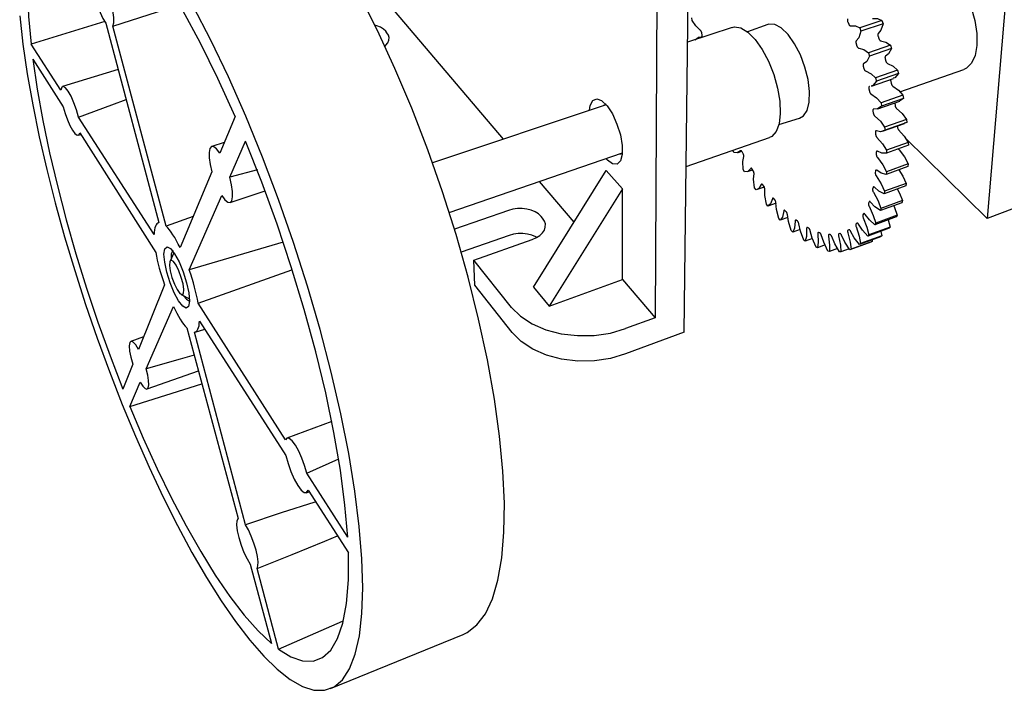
# Model space of a CAD drawing. Extents: x 72 to 136.1, y 183.9 to 237.8.
# Tile 1 of 3: x 72.1 to 112.8, y 183.9 to 211.6. Entities that reach past the tile are written whole.
import ezdxf

# ---------------------------------------------------------------- set-up
doc = ezdxf.new("R2010")
doc.units = 0
doc.header["$MEASUREMENT"] = 0
doc.layers.get('0').update_dxf_attribs({"linetype": 'CONTINUOUS'})

msp = doc.modelspace()

# ---------------------------------------------------------------- linework, layer by layer
at = {"color": 7, "linetype": 'CONTINUOUS'}
for p, q in [((113.67, 222.523), (112.051, 203.347)), ((99.535, 198.654), (99.777, 218.338)), ((98.438, 217.934), (98.341, 199.249)), ((86.601, 213.056), (92.071, 206.623)), ((75.61, 211.486), (72.564, 210.552)), ((99.87, 211.518), (99.854, 211.634)), ((107.706, 211.522), (106.796, 211.216)), ((107.706, 211.522), (107.756, 211.392)), ((75.653, 211.418), (77.842, 203.175)), ((78.151, 203.025), (75.936, 211.289)), ((87.266, 211.02), (87.212, 211.084)), ((101.519, 211.239), (99.682, 210.633)), ((102.991, 211.366), (102.154, 211.052)), ((106.299, 211.472), (106.338, 211.379)), ((106.796, 211.216), (106.845, 211.085)), ((107.756, 211.392), (106.845, 211.085)), ((100.282, 210.923), (100.268, 211.009)), ((107.552, 210.872), (107.585, 210.776)), ((73.797, 208.644), (72.564, 210.552)), ((106.646, 210.565), (106.679, 210.468)), ((108.063, 210.502), (107.153, 210.191)), ((108.104, 210.368), (107.195, 210.058)), ((108.063, 210.502), (108.104, 210.368)), ((72.639, 209.926), (73.887, 207.963)), ((107.153, 210.191), (107.195, 210.058)), ((107.843, 209.947), (107.87, 209.85)), ((76.162, 209.504), (73.87, 208.8)), ((106.938, 209.636), (106.966, 209.539)), ((108.355, 209.467), (107.447, 209.153)), ((108.355, 209.467), (108.388, 209.334)), ((108.455, 208.578), (111.097, 209.501)), ((107.278, 208.816), (108.182, 209.13)), ((107.447, 209.153), (107.48, 209.019)), ((108.388, 209.334), (107.48, 209.019)), ((107.171, 208.705), (107.192, 208.609)), ((108.074, 209.019), (108.095, 208.922)), ((108.577, 208.44), (107.672, 208.123)), ((108.601, 208.309), (107.695, 207.991)), ((108.601, 208.309), (108.442, 208.195)), ((108.577, 208.44), (108.601, 208.309)), ((96.315, 208.047), (89.148, 205.642)), ((107.54, 207.875), (108.443, 208.192)), ((107.672, 208.123), (107.695, 207.991)), ((108.24, 208.121), (108.241, 208.106)), ((108.241, 208.106), (108.255, 208.012)), ((77.649, 202.684), (74.519, 207.528)), ((80.995, 207.554), (80.359, 206.046)), ((103.453, 207.23), (104.308, 207.491)), ((107.34, 207.79), (107.354, 207.696)), ((108.725, 207.44), (107.823, 207.12)), ((108.725, 207.44), (108.739, 207.314)), ((107.738, 206.947), (108.639, 207.266)), ((107.823, 207.12), (107.837, 206.994)), ((108.739, 207.314), (107.837, 206.994)), ((108.345, 207.162), (108.347, 207.137)), ((108.739, 207.314), (108.635, 207.278)), ((74.514, 206.785), (74.616, 206.817)), ((74.576, 206.88), (77.717, 201.942)), ((99.619, 205.491), (103.063, 206.694)), ((107.443, 206.908), (107.45, 206.819)), ((112.051, 203.347), (108.691, 206.657)), ((80.546, 206.489), (80.025, 206.321)), ((80.777, 205.054), (81.425, 206.538)), ((108.797, 206.487), (107.898, 206.165)), ((108.801, 206.369), (107.902, 206.046)), ((108.797, 206.487), (108.801, 206.369)), ((89.838, 203.598), (96.989, 206.057)), ((101.597, 206.074), (101.55, 206.165)), ((101.77, 206.068), (101.923, 206.121)), ((101.979, 206.023), (101.937, 206.099)), ((107.477, 206.077), (107.476, 205.994)), ((107.898, 206.165), (107.902, 206.046)), ((102.394, 205.319), (102.349, 205.39)), ((108.786, 205.491), (107.891, 205.167)), ((108.792, 205.6), (107.897, 205.276)), ((108.792, 205.6), (108.786, 205.491)), ((80.032, 205.269), (78.717, 202.148)), ((81.923, 205.355), (80.777, 205.054)), ((93.321, 200.515), (96.317, 205.33)), ((96.317, 205.33), (96.988, 204.569)), ((102.038, 205.268), (101.98, 205.369)), ((102.153, 205.286), (102.367, 205.361)), ((107.443, 205.312), (107.435, 205.236)), ((107.897, 205.276), (107.891, 205.167)), ((93.556, 204.876), (94.987, 203.193)), ((102.51, 204.525), (102.447, 204.617)), ((102.851, 204.647), (102.51, 204.525)), ((102.832, 204.679), (102.785, 204.742)), ((107.342, 204.626), (107.327, 204.56)), ((108.696, 204.696), (107.805, 204.371)), ((108.712, 204.794), (107.821, 204.469)), ((108.712, 204.794), (108.696, 204.696)), ((79.101, 201.22), (80.443, 204.29)), ((80.784, 204.006), (82.231, 204.486)), ((96.988, 204.569), (93.963, 199.726)), ((96.998, 200.828), (96.988, 204.569)), ((103.287, 204.112), (103.239, 204.167)), ((107.821, 204.469), (107.805, 204.371)), ((103.003, 203.856), (102.938, 203.938)), ((103.335, 203.976), (103.003, 203.856)), ((107.177, 204.032), (107.156, 203.976)), ((108.532, 203.999), (107.646, 203.674)), ((107.671, 203.758), (107.646, 203.674)), ((108.557, 204.083), (107.671, 203.758)), ((108.557, 204.083), (108.532, 203.999)), ((114.202, 204.153), (112.051, 203.347)), ((79.255, 203.425), (78.151, 203.025)), ((92.281, 203.676), (90.053, 202.904)), ((93.696, 203.358), (93.634, 203.432)), ((103.825, 203.387), (103.512, 203.274)), ((103.753, 203.628), (103.704, 203.674)), ((106.952, 203.539), (106.926, 203.493)), ((108.301, 203.411), (107.419, 203.086)), ((108.334, 203.481), (107.452, 203.155)), ((108.334, 203.481), (108.301, 203.411)), ((77.842, 203.177), (77.824, 203.169)), ((103.512, 203.274), (103.446, 203.344)), ((104.221, 203.236), (104.172, 203.273)), ((104.685, 202.944), (104.637, 202.97)), ((106.673, 203.154), (106.641, 203.12)), ((108.047, 202.994), (107.17, 202.67)), ((107.452, 203.155), (107.419, 203.086)), ((107.972, 203.29), (108.047, 202.994)), ((108.047, 202.994), (108.006, 202.941)), ((92.312, 202.647), (90.334, 201.954)), ((104.029, 202.787), (103.962, 202.844)), ((104.33, 202.897), (104.029, 202.787)), ((105.137, 202.759), (105.091, 202.773)), ((105.57, 202.684), (105.526, 202.687)), ((105.975, 202.725), (105.934, 202.715)), ((106.345, 202.881), (106.308, 202.86)), ((107.655, 202.594), (106.783, 202.27)), ((107.703, 202.631), (106.831, 202.308)), ((108.006, 202.941), (107.13, 202.616)), ((107.17, 202.67), (107.13, 202.616)), ((107.703, 202.631), (107.655, 202.594)), ((107.668, 202.815), (107.703, 202.631)), ((82.976, 202.365), (79.101, 201.22)), ((90.85, 201.631), (93.269, 202.483)), ((104.545, 202.406), (104.479, 202.449)), ((104.844, 202.515), (104.545, 202.406)), ((105.053, 202.138), (104.989, 202.166)), ((105.362, 202.252), (105.053, 202.138)), ((107.255, 202.374), (106.388, 202.052)), ((107.309, 202.396), (106.442, 202.073)), ((106.831, 202.308), (106.783, 202.27)), ((107.309, 202.396), (107.255, 202.374)), ((107.301, 202.462), (107.309, 202.396)), ((78.468, 201.93), (78.305, 201.584)), ((105.545, 201.99), (105.482, 202.003)), ((105.869, 202.111), (105.545, 201.99)), ((106.01, 201.968), (105.952, 201.964)), ((106.359, 202.097), (106.01, 201.968)), ((106.442, 202.073), (106.388, 202.052)), ((92.411, 199.677), (90.85, 201.631)), ((90.89, 200.593), (90.85, 201.631)), ((79.462, 199.852), (83.338, 201.223)), ((78.073, 200.608), (77.006, 197.934)), ((92.442, 198.632), (90.89, 200.593)), ((93.321, 200.515), (93.963, 199.726)), ((93.963, 199.726), (96.998, 200.828)), ((96.998, 200.828), (98.341, 199.249)), ((78.765, 200.211), (79.104, 200.035)), ((77.318, 197.14), (78.442, 199.711)), ((83.07, 194.211), (79.462, 199.852)), ((79.523, 199.106), (83.092, 193.553)), ((98.341, 199.249), (97.123, 198.797)), ((78.998, 198.829), (81.113, 190.95)), ((81.42, 190.7), (79.312, 198.649)), ((79.338, 198.654), (79.738, 198.771)), ((99.535, 198.654), (97.125, 197.751)), ((77.213, 198.454), (76.69, 198.272)), ((76.764, 197.326), (76.353, 196.296)), ((77.36, 196.305), (79.474, 197.054)), ((76.639, 195.587), (77.076, 196.585)), ((76.639, 195.587), (79.617, 196.521)), ((84.985, 194.958), (83.131, 194.275)), ((83.951, 192.833), (85.275, 193.418)), ((85.644, 190.185), (83.951, 192.833)), ((83.934, 192.019), (84.049, 192.062)), ((84.009, 192.125), (85.673, 189.536)), ((81.618, 189.067), (82.499, 185.786)), ((82.781, 185.563), (81.898, 188.895)), ((82.781, 185.563), (85.43, 186.717)), ((84.934, 183.927), (90.412, 186.162))]:
    msp.add_line(p, q, dxfattribs=at)
at = {"color": 7, "linetype": 'CONTINUOUS', "flags": 128}
for points in [[(74.172, 216.996), (73.745, 216.957), (73.376, 216.76), (73.065, 216.413), (72.816, 215.924), (72.626, 215.302), (72.497, 214.557), (72.428, 213.699), (72.417, 212.738), (72.463, 211.686), (72.564, 210.552)], [(80.995, 207.554), (80.282, 209.126), (79.558, 210.592), (78.832, 211.933), (78.114, 213.135), (77.413, 214.186), (76.736, 215.076), (76.093, 215.8), (75.489, 216.354), (74.929, 216.737), (74.419, 216.951)], [(109.595, 213.906), (109.702, 213.929), (109.991, 213.896), (110.302, 213.733), (110.616, 213.45), (110.915, 213.062), (111.18, 212.591), (111.395, 212.067), (111.547, 211.521), (111.626, 210.986), (111.629, 210.495), (111.555, 210.077), (111.409, 209.756), (111.202, 209.55), (111.097, 209.501)], [(75.139, 213.355), (75.112, 213.204), (75.118, 212.989), (75.155, 212.728), (75.222, 212.438), (75.312, 212.141), (75.419, 211.858), (75.536, 211.611), (75.653, 211.418)], [(75.936, 211.289), (75.977, 211.427), (75.979, 211.648), (75.943, 211.931), (75.871, 212.252), (75.769, 212.581), (75.647, 212.888), (75.517, 213.146), (75.389, 213.331)], [(90.981, 186.557), (91.33, 187.023), (91.62, 187.642), (91.848, 188.412), (92.009, 189.331), (92.099, 190.393), (92.116, 191.591), (92.056, 192.914), (91.92, 194.351), (91.706, 195.888), (91.416, 197.508), (91.053, 199.194), (90.62, 200.925), (90.121, 202.683), (89.562, 204.444), (88.95, 206.189), (88.292, 207.897), (87.597, 209.546), (86.872, 211.118), (86.128, 212.596)], [(75.936, 211.289), (77.446, 211.766), (78.697, 212.169)], [(85.426, 184.294), (85.719, 184.744), (85.953, 185.351), (86.125, 186.113), (86.231, 187.027), (86.267, 188.09), (86.232, 189.293), (86.124, 190.626), (85.942, 192.078), (85.687, 193.635), (85.36, 195.279), (84.964, 196.993), (84.504, 198.757), (83.984, 200.55), (83.41, 202.35), (82.789, 204.136), (82.128, 205.885), (81.437, 207.577), (80.724, 209.192), (79.996, 210.712), (79.264, 212.121)], [(72.095, 211.72), (72.228, 210.548), (72.409, 209.318), (72.635, 208.039), (72.905, 206.718), (73.215, 205.365), (73.563, 203.988), (73.948, 202.595), (74.367, 201.194), (74.817, 199.793), (75.296, 198.4), (75.8, 197.023), (76.328, 195.67), (76.876, 194.35), (77.442, 193.069), (78.021, 191.837), (78.612, 190.662), (79.21, 189.551), (79.811, 188.514), (80.413, 187.559), (81.01, 186.694), (81.598, 185.928), (82.174, 185.269), (82.732, 184.726), (83.267, 184.306), (83.775, 184.017), (84.25, 183.866), (84.687, 183.858), (85.081, 184), (85.426, 184.294)], [(100.215, 211.116), (100.019, 211.306), (99.87, 211.518)], [(106.292, 211.594), (106.288, 211.584), (106.284, 211.572), (106.283, 211.558), (106.283, 211.542), (106.285, 211.525), (106.288, 211.507), (106.293, 211.49), (106.299, 211.472)], [(107.318, 211.612), (107.525, 211.61), (107.706, 211.522)], [(87.212, 211.084), (87.118, 211.172), (86.995, 211.246), (86.848, 211.304), (86.762, 211.327)], [(100.268, 211.009), (100.265, 211.025), (100.26, 211.041), (100.254, 211.057), (100.248, 211.072), (100.24, 211.086), (100.232, 211.098), (100.224, 211.108), (100.215, 211.116)], [(101.519, 211.239), (101.616, 211.259), (101.882, 211.215), (102.174, 211.037), (102.473, 210.736), (102.761, 210.329), (103.022, 209.839), (103.239, 209.297), (103.399, 208.734), (103.492, 208.186), (103.513, 207.685)], [(104.308, 207.491), (104.465, 207.583), (104.618, 207.814), (104.705, 208.158), (104.719, 208.592), (104.66, 209.085), (104.53, 209.603), (104.34, 210.109), (104.102, 210.567), (103.834, 210.945), (103.554, 211.217), (103.283, 211.365), (103.038, 211.38), (102.991, 211.366)], [(106.338, 211.379), (106.346, 211.363), (106.354, 211.347), (106.363, 211.334), (106.373, 211.323), (106.383, 211.315), (106.393, 211.309), (106.402, 211.306), (106.411, 211.307)], [(106.411, 211.307), (106.616, 211.305), (106.796, 211.216)], [(106.845, 211.085), (106.759, 210.815), (106.648, 210.678)], [(107.756, 211.392), (107.667, 211.122), (107.555, 210.985)], [(87.188, 210.469), (87.223, 210.503), (87.302, 210.603), (87.346, 210.709), (87.355, 210.817), (87.328, 210.922), (87.266, 211.02)], [(100.002, 210.724), (100.13, 210.839), (100.259, 210.85)], [(100.259, 210.85), (100.266, 210.851), (100.272, 210.855), (100.277, 210.861), (100.281, 210.87), (100.283, 210.88), (100.284, 210.893), (100.284, 210.907), (100.282, 210.923)], [(106.648, 210.678), (106.642, 210.67), (106.638, 210.66), (106.635, 210.648), (106.634, 210.633), (106.634, 210.617), (106.637, 210.6), (106.64, 210.582), (106.646, 210.565)], [(107.555, 210.985), (107.549, 210.978), (107.544, 210.967), (107.541, 210.955), (107.54, 210.94), (107.541, 210.924), (107.543, 210.907), (107.547, 210.89), (107.552, 210.872)], [(107.585, 210.776), (107.592, 210.759), (107.599, 210.743), (107.608, 210.728), (107.618, 210.715), (107.628, 210.705), (107.638, 210.697), (107.647, 210.692), (107.657, 210.69)], [(107.657, 210.69), (107.877, 210.632), (108.063, 210.502)], [(106.679, 210.468), (106.686, 210.451), (106.693, 210.435), (106.702, 210.42), (106.712, 210.407), (106.722, 210.397), (106.731, 210.389), (106.741, 210.384), (106.75, 210.382)], [(106.75, 210.382), (106.969, 210.323), (107.153, 210.191)], [(108.104, 210.368), (107.987, 210.145), (107.856, 210.05)], [(72.639, 209.926), (72.82, 208.689), (73.05, 207.398), (73.328, 206.061), (73.65, 204.691), (74.014, 203.296), (74.416, 201.886), (74.855, 200.472), (75.326, 199.062), (75.826, 197.667), (76.353, 196.296)], [(107.195, 210.058), (107.08, 209.834), (106.951, 209.739)], [(107.856, 210.05), (107.849, 210.044), (107.843, 210.036), (107.839, 210.026), (107.837, 210.013), (107.836, 209.998), (107.837, 209.982), (107.839, 209.964), (107.843, 209.947)], [(106.951, 209.739), (106.944, 209.734), (106.938, 209.726), (106.934, 209.715), (106.931, 209.702), (106.931, 209.687), (106.932, 209.671), (106.934, 209.654), (106.938, 209.636)], [(106.966, 209.539), (106.971, 209.521), (106.978, 209.504), (106.986, 209.488), (106.995, 209.474), (107.005, 209.462), (107.015, 209.452), (107.025, 209.444), (107.034, 209.44)], [(107.87, 209.85), (107.876, 209.832), (107.883, 209.815), (107.891, 209.799), (107.9, 209.785), (107.91, 209.773), (107.92, 209.763), (107.93, 209.756), (107.939, 209.751)], [(107.939, 209.751), (108.169, 209.637), (108.355, 209.467)], [(107.034, 209.44), (107.262, 209.325), (107.447, 209.153)], [(108.078, 209.094), (108.077, 209.092), (108.073, 209.081), (108.071, 209.068), (108.07, 209.052), (108.072, 209.036), (108.074, 209.019)], [(108.388, 209.334), (108.245, 209.16), (108.179, 209.138)], [(74.519, 207.528), (74.437, 207.829), (74.333, 208.127), (74.216, 208.395), (74.097, 208.609), (73.987, 208.748), (73.895, 208.802), (73.83, 208.766), (73.797, 208.644)], [(107.193, 208.796), (107.185, 208.793), (107.179, 208.787), (107.173, 208.779), (107.17, 208.768), (107.168, 208.754), (107.167, 208.739), (107.168, 208.723), (107.171, 208.705)], [(107.48, 209.019), (107.339, 208.846), (107.275, 208.824)], [(108.095, 208.922), (108.099, 208.905), (108.105, 208.887), (108.113, 208.871), (108.121, 208.855), (108.13, 208.841), (108.14, 208.829), (108.15, 208.82), (108.16, 208.813)], [(108.16, 208.813), (108.394, 208.646), (108.577, 208.44)], [(74.519, 207.528), (75.897, 208.042), (76.491, 208.265)], [(95.635, 207.819), (95.664, 208.013), (95.766, 208.222), (95.928, 208.292), (96.132, 208.215), (96.356, 207.998), (96.576, 207.664), (96.766, 207.249), (96.907, 206.799), (96.982, 206.365), (96.983, 205.994), (96.911, 205.727), (96.773, 205.593), (96.586, 205.605), (96.37, 205.76), (96.31, 205.823)], [(107.192, 208.609), (107.197, 208.591), (107.203, 208.573), (107.21, 208.557), (107.218, 208.541), (107.227, 208.527), (107.237, 208.515), (107.247, 208.506), (107.257, 208.499)], [(107.257, 208.499), (107.49, 208.331), (107.672, 208.123)], [(73.887, 207.963), (73.968, 207.689), (74.064, 207.423), (74.17, 207.184), (74.278, 206.989), (74.379, 206.854), (74.467, 206.788), (74.534, 206.797), (74.576, 206.88)], [(96.313, 208.06), (96.232, 208.03), (96.212, 208.012)], [(107.371, 207.867), (107.363, 207.866), (107.355, 207.863), (107.349, 207.856), (107.344, 207.847), (107.341, 207.836), (107.339, 207.822), (107.339, 207.807), (107.34, 207.79)], [(107.695, 207.991), (107.531, 207.872), (107.371, 207.867)], [(108.255, 208.012), (108.258, 207.995), (108.263, 207.978), (108.269, 207.96), (108.277, 207.944), (108.285, 207.929), (108.295, 207.915), (108.305, 207.904), (108.315, 207.895)], [(108.315, 207.895), (108.549, 207.679), (108.725, 207.44)], [(103.513, 207.685), (103.461, 207.262), (103.339, 206.941), (103.157, 206.74), (103.063, 206.694)], [(107.354, 207.696), (107.358, 207.679), (107.363, 207.661), (107.369, 207.644), (107.376, 207.627), (107.385, 207.612), (107.394, 207.598), (107.404, 207.587), (107.414, 207.578)], [(107.414, 207.578), (107.647, 207.36), (107.823, 207.12)], [(108.347, 207.137), (108.349, 207.121), (108.353, 207.103), (108.358, 207.086), (108.365, 207.069), (108.372, 207.053), (108.381, 207.038), (108.391, 207.025), (108.401, 207.014)], [(108.401, 207.014), (108.631, 206.753), (108.797, 206.487)], [(107.482, 206.97), (107.473, 206.972), (107.465, 206.971), (107.457, 206.967), (107.451, 206.96), (107.447, 206.95), (107.444, 206.938), (107.442, 206.924), (107.443, 206.908)], [(107.45, 206.819), (107.452, 206.802), (107.455, 206.785), (107.461, 206.767), (107.467, 206.75), (107.475, 206.734), (107.484, 206.719), (107.493, 206.706), (107.503, 206.695)], [(107.837, 206.994), (107.652, 206.931), (107.482, 206.97)], [(107.503, 206.695), (107.732, 206.432), (107.898, 206.165)], [(80.359, 206.046), (80.228, 206.218), (80.111, 206.311), (80.016, 206.318), (79.95, 206.238), (79.917, 206.079), (79.921, 205.853), (79.96, 205.576), (80.032, 205.269)], [(85.644, 190.185), (85.53, 191.509), (85.34, 192.953), (85.074, 194.503), (84.734, 196.139), (84.324, 197.841), (83.848, 199.586), (83.313, 201.353), (82.726, 203.116), (82.093, 204.852), (81.425, 206.538)], [(108.394, 206.223), (108.398, 206.214), (108.407, 206.2), (108.417, 206.187)], [(96.886, 206.021), (96.927, 206.021), (96.96, 206.028)], [(101.875, 206.141), (101.733, 206.06), (101.597, 206.074)], [(101.937, 206.099), (101.929, 206.113), (101.921, 206.124), (101.912, 206.133), (101.904, 206.14), (101.896, 206.145), (101.888, 206.146), (101.881, 206.145), (101.875, 206.141)], [(101.98, 205.369), (101.969, 205.696), (102.003, 205.906)], [(102.003, 205.906), (102.005, 205.917), (102.005, 205.93), (102.004, 205.945), (102.002, 205.961), (101.998, 205.977), (101.992, 205.993), (101.986, 206.008), (101.979, 206.023)], [(107.476, 205.994), (107.477, 205.978), (107.48, 205.961), (107.484, 205.944), (107.489, 205.926), (107.496, 205.91), (107.504, 205.894), (107.513, 205.879), (107.523, 205.866)], [(107.524, 206.122), (107.514, 206.127), (107.505, 206.128), (107.497, 206.126), (107.49, 206.122), (107.485, 206.114), (107.48, 206.104), (107.478, 206.092), (107.477, 206.077)], [(107.523, 205.866), (107.743, 205.564), (107.897, 205.276)], [(107.902, 206.046), (107.701, 206.04), (107.524, 206.122)], [(108.417, 206.187), (108.638, 205.887), (108.792, 205.6)], [(102.289, 205.417), (102.165, 205.291), (102.038, 205.268)], [(102.349, 205.39), (102.341, 205.402), (102.332, 205.412), (102.324, 205.419), (102.315, 205.424), (102.307, 205.427), (102.3, 205.426), (102.294, 205.423), (102.289, 205.417)], [(80.443, 204.29), (80.573, 204.116), (80.691, 204.019), (80.787, 204.008), (80.855, 204.082), (80.89, 204.238), (80.888, 204.464), (80.849, 204.743), (80.777, 205.054)], [(102.426, 205.2), (102.426, 205.213), (102.425, 205.227), (102.423, 205.243), (102.42, 205.259), (102.415, 205.275), (102.409, 205.29), (102.402, 205.305), (102.394, 205.319)], [(102.447, 204.617), (102.411, 204.965), (102.426, 205.2)], [(107.435, 205.236), (107.435, 205.222), (107.436, 205.206), (107.439, 205.189), (107.443, 205.172), (107.449, 205.154), (107.456, 205.138), (107.464, 205.122), (107.473, 205.108)], [(107.496, 205.34), (107.487, 205.347), (107.477, 205.35), (107.468, 205.351), (107.461, 205.349), (107.454, 205.343), (107.449, 205.335), (107.445, 205.325), (107.443, 205.312)], [(107.473, 205.108), (107.682, 204.773), (107.821, 204.469)], [(107.891, 205.167), (107.677, 205.217), (107.496, 205.34)], [(108.411, 205.355), (108.573, 205.096), (108.712, 204.794)], [(102.728, 204.755), (102.624, 204.584), (102.51, 204.525)], [(102.785, 204.742), (102.777, 204.753), (102.768, 204.761), (102.759, 204.767), (102.751, 204.77), (102.744, 204.77), (102.737, 204.768), (102.732, 204.763), (102.728, 204.755)], [(102.871, 204.559), (102.871, 204.573), (102.869, 204.589), (102.865, 204.605), (102.861, 204.621), (102.855, 204.637), (102.848, 204.652), (102.84, 204.666), (102.832, 204.679)], [(107.401, 204.637), (107.391, 204.646), (107.381, 204.652), (107.372, 204.655), (107.364, 204.655), (107.356, 204.652), (107.35, 204.646), (107.345, 204.637), (107.342, 204.626)], [(107.805, 204.371), (107.582, 204.475), (107.401, 204.637)], [(102.938, 203.938), (102.877, 204.303), (102.871, 204.559)], [(103.185, 204.165), (103.104, 203.952), (103.003, 203.856)], [(103.239, 204.167), (103.23, 204.176), (103.222, 204.182), (103.213, 204.186), (103.206, 204.187), (103.199, 204.186), (103.193, 204.181), (103.188, 204.174), (103.185, 204.165)], [(107.327, 204.56), (107.326, 204.547), (107.326, 204.532), (107.327, 204.516), (107.33, 204.499), (107.335, 204.482), (107.341, 204.464), (107.349, 204.448), (107.357, 204.433)], [(107.357, 204.433), (107.55, 204.072), (107.671, 203.758)], [(108.344, 204.568), (108.437, 204.396), (108.557, 204.083)], [(103.333, 203.994), (103.331, 204.009), (103.328, 204.025), (103.324, 204.041), (103.318, 204.057), (103.312, 204.073), (103.304, 204.087), (103.296, 204.1), (103.287, 204.112)], [(103.446, 203.344), (103.359, 203.72), (103.333, 203.994)], [(107.156, 203.976), (107.153, 203.964), (107.152, 203.951), (107.152, 203.936), (107.154, 203.92), (107.158, 203.903), (107.163, 203.885), (107.169, 203.868), (107.177, 203.852)], [(107.241, 204.026), (107.231, 204.036), (107.221, 204.044), (107.212, 204.049), (107.203, 204.052), (107.195, 204.051), (107.187, 204.048), (107.181, 204.041), (107.177, 204.032)], [(107.177, 203.852), (107.351, 203.472), (107.452, 203.155)], [(107.646, 203.674), (107.419, 203.829), (107.241, 204.026)], [(108.196, 203.876), (108.233, 203.797), (108.334, 203.481)], [(93.634, 203.432), (93.526, 203.534), (93.388, 203.621), (93.226, 203.688), (93.046, 203.733), (92.853, 203.755), (92.657, 203.753), (92.464, 203.726), (92.281, 203.676)], [(93.269, 202.483), (93.436, 202.556), (93.577, 202.647), (93.689, 202.754), (93.766, 202.871), (93.806, 202.995), (93.808, 203.121), (93.77, 203.243), (93.696, 203.358)], [(103.654, 203.657), (103.597, 203.405), (103.512, 203.274)], [(103.704, 203.674), (103.695, 203.681), (103.687, 203.686), (103.679, 203.688), (103.671, 203.687), (103.665, 203.683), (103.66, 203.677), (103.656, 203.668), (103.654, 203.657)], [(103.804, 203.514), (103.802, 203.53), (103.798, 203.546), (103.792, 203.562), (103.786, 203.578), (103.778, 203.593), (103.77, 203.607), (103.762, 203.618), (103.753, 203.628)], [(103.962, 202.844), (103.851, 203.225), (103.804, 203.514)], [(106.926, 203.493), (106.921, 203.484), (106.919, 203.472), (106.918, 203.458), (106.919, 203.443), (106.921, 203.427), (106.925, 203.41), (106.93, 203.393), (106.937, 203.376)], [(106.937, 203.376), (107.089, 202.984), (107.17, 202.67)], [(107.019, 203.515), (107.01, 203.528), (107, 203.537), (106.991, 203.545), (106.981, 203.549), (106.973, 203.551), (106.965, 203.55), (106.958, 203.546), (106.952, 203.539)], [(107.419, 203.086), (107.192, 203.289), (107.019, 203.515)], [(77.842, 203.175), (77.801, 203.158), (77.764, 203.127), (77.731, 203.084), (77.704, 203.028), (77.683, 202.959), (77.666, 202.879), (77.655, 202.787), (77.649, 202.684)], [(78.717, 202.148), (78.644, 202.292), (78.571, 202.428), (78.498, 202.555), (78.426, 202.672), (78.354, 202.777), (78.284, 202.872), (78.216, 202.954), (78.151, 203.025)], [(104.128, 203.24), (104.096, 202.952), (104.029, 202.787)], [(104.172, 203.273), (104.164, 203.278), (104.156, 203.28), (104.148, 203.28), (104.141, 203.277), (104.136, 203.271), (104.132, 203.263), (104.129, 203.252), (104.128, 203.24)], [(104.278, 203.128), (104.275, 203.144), (104.269, 203.161), (104.263, 203.177), (104.256, 203.192), (104.248, 203.206), (104.239, 203.218), (104.23, 203.228), (104.221, 203.236)], [(104.479, 202.449), (104.345, 202.829), (104.278, 203.128)], [(104.637, 202.97), (104.629, 202.973), (104.621, 202.974), (104.614, 202.971), (104.608, 202.966), (104.604, 202.958), (104.601, 202.948), (104.599, 202.936), (104.599, 202.922)], [(104.747, 202.843), (104.742, 202.86), (104.736, 202.876), (104.729, 202.892), (104.721, 202.906), (104.712, 202.919), (104.703, 202.93), (104.694, 202.938), (104.685, 202.944)], [(106.641, 203.12), (106.636, 203.112), (106.632, 203.102), (106.63, 203.09), (106.629, 203.076), (106.631, 203.061), (106.633, 203.044), (106.638, 203.027), (106.643, 203.01)], [(106.643, 203.01), (106.772, 202.614), (106.831, 202.308)], [(106.742, 203.114), (106.733, 203.128), (106.724, 203.139), (106.714, 203.148), (106.705, 203.155), (106.695, 203.159), (106.687, 203.16), (106.679, 203.158), (106.673, 203.154)], [(107.13, 202.616), (106.906, 202.862), (106.742, 203.114)], [(93.442, 202.576), (93.413, 202.591), (93.251, 202.659), (93.072, 202.704), (92.881, 202.726), (92.686, 202.724), (92.494, 202.697), (92.312, 202.647)], [(104.599, 202.922), (104.594, 202.603), (104.545, 202.406)], [(104.989, 202.166), (104.833, 202.54), (104.747, 202.843)], [(105.06, 202.711), (105.081, 202.365), (105.053, 202.138)], [(105.091, 202.773), (105.083, 202.774), (105.076, 202.772), (105.07, 202.768), (105.065, 202.761), (105.061, 202.751), (105.059, 202.739), (105.059, 202.726), (105.06, 202.711)], [(105.203, 202.667), (105.197, 202.683), (105.19, 202.699), (105.182, 202.714), (105.173, 202.727), (105.164, 202.739), (105.155, 202.748), (105.146, 202.755), (105.137, 202.759)], [(105.482, 202.003), (105.308, 202.363), (105.203, 202.667)], [(105.526, 202.687), (105.518, 202.686), (105.512, 202.682), (105.506, 202.676), (105.503, 202.666), (105.5, 202.655), (105.499, 202.642), (105.5, 202.627), (105.502, 202.611)], [(105.502, 202.611), (105.551, 202.243), (105.545, 201.99)], [(105.638, 202.603), (105.631, 202.62), (105.623, 202.635), (105.615, 202.649), (105.606, 202.661), (105.596, 202.67), (105.587, 202.678), (105.578, 202.683), (105.57, 202.684)], [(105.952, 201.964), (105.76, 202.305), (105.638, 202.603)], [(105.934, 202.715), (105.927, 202.712), (105.921, 202.706), (105.917, 202.697), (105.914, 202.687), (105.913, 202.674), (105.913, 202.659), (105.915, 202.643), (105.919, 202.627)], [(105.919, 202.627), (105.995, 202.243), (106.01, 201.968)], [(106.044, 202.656), (106.037, 202.672), (106.028, 202.686), (106.019, 202.699), (106.01, 202.709), (106.001, 202.717), (105.991, 202.723), (105.983, 202.725), (105.975, 202.725)], [(106.388, 202.052), (106.183, 202.368), (106.044, 202.656)], [(106.308, 202.86), (106.302, 202.854), (106.297, 202.846), (106.294, 202.836), (106.292, 202.823), (106.292, 202.809), (106.294, 202.793), (106.297, 202.777), (106.301, 202.76)], [(106.301, 202.76), (106.404, 202.367), (106.442, 202.073)], [(106.415, 202.827), (106.406, 202.841), (106.397, 202.854), (106.388, 202.865), (106.379, 202.874), (106.369, 202.88), (106.36, 202.883), (106.352, 202.884), (106.345, 202.881)], [(106.783, 202.27), (106.567, 202.554), (106.415, 202.827)], [(79.07, 199.717), (78.975, 199.643), (78.832, 199.723), (78.66, 199.944), (78.479, 200.28), (78.31, 200.691), (78.173, 201.128), (78.084, 201.539), (78.055, 201.877), (78.087, 202.1), (78.18, 202.182), (78.32, 202.11), (78.493, 201.892), (78.677, 201.554), (78.85, 201.137), (78.989, 200.692), (79.078, 200.274), (79.106, 199.936), (79.07, 199.717)], [(77.717, 201.942), (77.746, 201.786), (77.78, 201.625), (77.819, 201.46), (77.862, 201.292), (77.909, 201.122), (77.96, 200.95), (78.015, 200.779), (78.073, 200.608)], [(78.437, 202.035), (78.414, 202.023), (78.358, 201.887), (78.354, 201.689)], [(78.67, 201.188), (78.556, 201.418), (78.445, 201.571), (78.354, 201.623), (78.298, 201.567), (78.285, 201.411), (78.316, 201.18), (78.386, 200.909), (78.485, 200.639), (78.599, 200.409), (78.71, 200.255), (78.8, 200.201), (78.857, 200.255), (78.872, 200.409), (78.842, 200.641), (78.771, 200.914), (78.67, 201.188)], [(79.462, 199.852), (79.434, 200.011), (79.4, 200.175), (79.361, 200.344), (79.317, 200.516), (79.269, 200.691), (79.217, 200.867), (79.161, 201.044), (79.101, 201.22)], [(78.868, 200.158), (78.983, 200.009), (79.111, 199.929), (79.142, 199.932)], [(78.442, 199.711), (78.512, 199.569), (78.584, 199.434), (78.655, 199.308), (78.726, 199.191), (78.796, 199.084), (78.865, 198.988), (78.932, 198.903), (78.998, 198.829)], [(92.411, 199.677), (92.781, 199.309), (93.259, 198.996), (93.826, 198.752), (94.459, 198.586), (95.133, 198.507), (95.82, 198.516), (96.493, 198.615), (97.123, 198.797)], [(79.312, 198.649), (79.356, 198.661), (79.395, 198.686), (79.429, 198.724), (79.459, 198.776), (79.483, 198.84), (79.502, 198.917), (79.515, 199.005), (79.523, 199.106)], [(97.125, 197.751), (96.499, 197.567), (95.831, 197.468), (95.148, 197.458), (94.478, 197.538), (93.849, 197.704), (93.285, 197.949), (92.81, 198.263), (92.442, 198.632)], [(77.006, 197.934), (76.888, 198.126), (76.782, 198.243), (76.698, 198.274), (76.643, 198.218), (76.622, 198.08), (76.637, 197.872), (76.685, 197.613), (76.764, 197.326)], [(79.299, 197.707), (78.72, 197.542), (77.318, 197.14)], [(77.076, 196.585), (77.181, 196.425), (77.275, 196.328), (77.351, 196.303), (77.403, 196.351), (77.426, 196.47), (77.419, 196.651), (77.382, 196.88), (77.318, 197.14)], [(76.639, 195.587), (77.199, 194.271), (77.776, 193.003), (78.367, 191.794), (78.967, 190.652), (79.571, 189.589), (80.176, 188.613), (80.776, 187.736), (81.367, 186.966), (81.943, 186.313), (82.499, 185.786)], [(83.951, 192.833), (83.862, 193.142), (83.749, 193.451), (83.619, 193.737), (83.483, 193.978), (83.35, 194.156), (83.232, 194.258), (83.136, 194.276), (83.07, 194.211)], [(83.092, 193.553), (83.178, 193.225), (83.295, 192.891), (83.433, 192.579), (83.58, 192.317), (83.723, 192.127), (83.849, 192.026), (83.948, 192.026), (84.009, 192.125)], [(84.32, 191.641), (84.284, 191.629), (82.895, 191.183), (81.42, 190.7)], [(81.113, 190.95), (81.062, 190.862), (81.051, 190.691), (81.078, 190.451), (81.142, 190.165), (81.238, 189.857), (81.356, 189.554), (81.487, 189.283), (81.618, 189.067)], [(81.898, 188.895), (81.937, 188.993), (81.943, 189.161), (81.915, 189.387), (81.856, 189.652), (81.769, 189.938), (81.662, 190.222), (81.542, 190.482), (81.42, 190.7)], [(81.898, 188.895), (83.345, 189.47), (84.703, 190.018), (85.225, 190.233)], [(82.781, 185.563), (83.295, 185.247), (83.774, 185.078), (84.212, 185.064), (84.604, 185.209), (84.943, 185.519), (85.224, 185.995), (85.442, 186.638), (85.592, 187.446), (85.67, 188.415), (85.673, 189.536)], [(90.412, 186.162), (90.58, 186.243), (90.981, 186.557)]]:
    msp.add_lwpolyline(points, dxfattribs=at)

doc.saveas('drawing.dxf')
